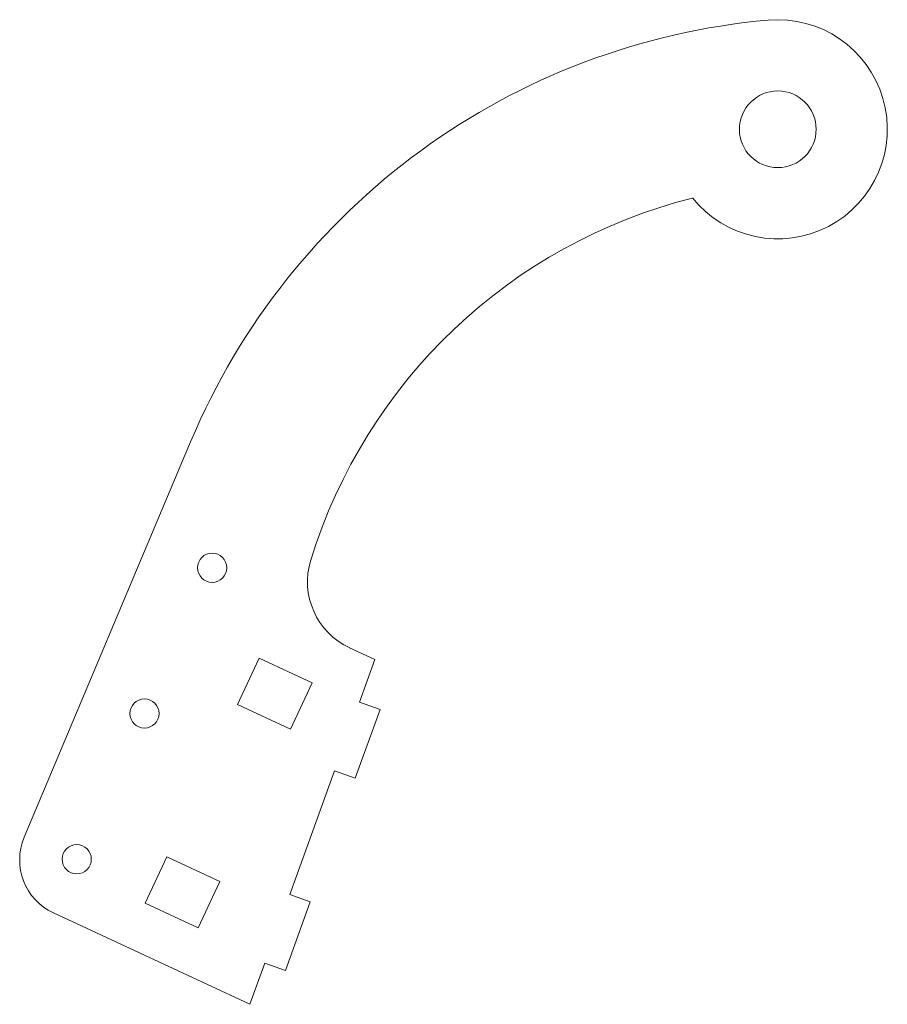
# Model space of a CAD drawing. Header units: millimetres. Extents: x -104 to 15, y 80 to 215.
import ezdxf

# ---------------------------------------------------------------- set-up
doc = ezdxf.new("R2010")
doc.units = ezdxf.units.MM

msp = doc.modelspace()

# ---------------------------------------------------------------- linework, layer by layer
at = {"color": 7, "linetype": 'Continuous', "lineweight": 15}
for p, q in [((-80.41, 157.23), (-103.19, 103.09)), ((-55.18, 127.41), (-58.63, 129.01)), ((-71.03, 127.61), (-73.98, 121.27)), ((-63.77, 124.24), (-71.03, 127.61)), ((-57.29, 121.59), (-55.18, 127.41)), ((-66.73, 117.89), (-63.77, 124.24)), ((-54.47, 120.57), (-57.29, 121.59)), ((-73.98, 121.27), (-66.73, 117.89)), ((-57.88, 111.17), (-54.47, 120.57)), ((-66.84, 95.27), (-60.7, 112.19)), ((-60.7, 112.19), (-57.88, 111.17)), ((-83.68, 100.41), (-86.63, 94.06)), ((-76.42, 97.04), (-83.68, 100.41)), ((-79.38, 90.69), (-76.42, 97.04)), ((-64.02, 94.25), (-66.84, 95.27)), ((-86.63, 94.06), (-79.38, 90.69)), ((-67.43, 84.85), (-64.02, 94.25)), ((-99.19, 92.74), (-72.29, 80.23)), ((-72.29, 80.23), (-70.25, 85.87)), ((-70.25, 85.87), (-67.43, 84.85))]:
    msp.add_line(p, q, dxfattribs=at)
for centre, radius in [((0, 200), 5.25), ((-77.46, 139.98), 2), ((-86.73, 120.03), 2), ((-96.01, 100.08), 2)]:
    msp.add_circle(centre, radius, dxfattribs=at)
for centre, radius, start, end in [((7.05, 120.42), 94.89, 95.0639, 157.1769), ((0, 200), 15, 218.8117, 95.0639), ((6.28, 119.29), 73.53, 104.1471, 162.8017), ((-54.41, 138.08), 10, 162.8017, 245.0609), ((-95.82, 99.99), 8, 157.1769, 245.0609)]:
    msp.add_arc(centre, radius, start, end, dxfattribs=at)

doc.saveas('drawing.dxf')
